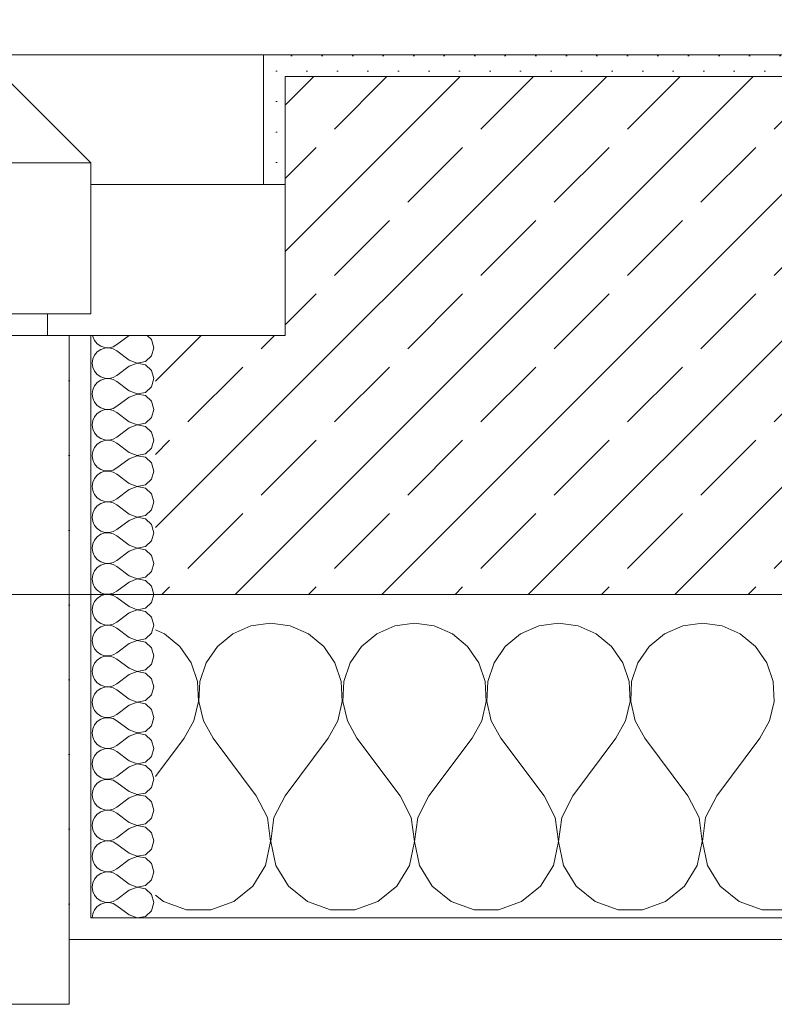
# Model space of a CAD drawing. Header units: metres. Extents: x -3.5 to 65.3, y -10.9 to 16.7.
# Tile 48 of 184: x 32.217 to 32.567, y -0.185 to 0.271. Entities that reach past the tile are written whole.
import ezdxf

# ---------------------------------------------------------------- set-up
doc = ezdxf.new("R2010")
doc.units = ezdxf.units.M
doc.header["$MEASUREMENT"] = 0
doc.linetypes.add('Strichlinie eng', pattern=[0.046, 0.03, -0.016])
for name, color, linetype in [('102 - Bemaßung_ Beschriftung.Detail_ Ausschnitt', 7, 'Continuous'), ('603 - Struktur.Bodenplatte_ Decke Roh', 7, 'Continuous'), ('604 - Struktur.Wand Aussen', 7, 'Continuous')]:
    doc.layers.add(name, color=color, linetype=linetype)
doc.styles.add('ERSTELLTER_STIL_1', font='txt')
doc.dimstyles.new('ERSTELLTER_STIL__1', dxfattribs={"dimtxt": 0.04, "dimasz": 0.02128, "dimexe": 0.18, "dimexo": 0.0625, "dimgap": 0, "dimtad": 1, "dimzin": 0, "dimdsep": 46, "dimtxsty": 'ERSTELLTER_STIL_1', "dimblk": 'ARROWHEAD_2', "dimblk1": 'ARROWHEAD_2', "dimblk2": 'ARROWHEAD_2', "dimcen": 0.09, "dimse1": 1, "dimse2": 1, "dimclrd": 7, "dimclre": 7, "dimclrt": 7, "dimazin": 0, "dimtfac": 1, "dimtdec": 4, "dimtmove": 0, "dimatfit": 3, "dimfxl": 1, "dimtolj": 1, "dimtzin": 0, "dimarcsym": 0})
pattern_1 = [(0, (0, 0), (0, 0.034641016), [0, -0.02]), (0, (0.01, 0.01732), (0, 0.034641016), [0, -0.02])]
pattern_2 = [(45, (0, 0), (-0.0070710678, 0.0070710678), [0, -0.01])]

# ---------------------------------------------------------------- blocks, each defined once
blk = doc.blocks.new('*X22')
at = {"layer": '604 - Struktur.Wand Aussen', "color": 7, "linetype": 'Continuous', "lineweight": 5}
for p, q in [((32.33333, -0.00833), (32.32422, -0.0096)), ((32.34244, -0.0096), (32.33333, -0.00833)), ((32.4, -0.00833), (32.39089, -0.0096)), ((32.40911, -0.0096), (32.4, -0.00833)), ((32.46667, -0.00833), (32.45756, -0.0096)), ((32.47578, -0.0096), (32.46667, -0.00833)), ((32.53333, -0.00833), (32.52422, -0.0096)), ((32.54244, -0.0096), (32.53333, -0.00833)), ((32.28419, -0.01331), (32.28, -0.01146)), ((32.29127, -0.01918), (32.28419, -0.01331)), ((32.31581, -0.01331), (32.30873, -0.01918)), ((32.32422, -0.0096), (32.31581, -0.01331)), ((32.35086, -0.01331), (32.34244, -0.0096)), ((32.35794, -0.01918), (32.35086, -0.01331)), ((32.38248, -0.01331), (32.37539, -0.01918)), ((32.39089, -0.0096), (32.38248, -0.01331)), ((32.41752, -0.01331), (32.40911, -0.0096)), ((32.42461, -0.01918), (32.41752, -0.01331)), ((32.44914, -0.01331), (32.44206, -0.01918)), ((32.45756, -0.0096), (32.44914, -0.01331)), ((32.48419, -0.01331), (32.47578, -0.0096)), ((32.49127, -0.01918), (32.48419, -0.01331)), ((32.51581, -0.01331), (32.50873, -0.01918)), ((32.52422, -0.0096), (32.51581, -0.01331)), ((32.55086, -0.01331), (32.54244, -0.0096)), ((32.55794, -0.01918), (32.55086, -0.01331)), ((32.29648, -0.02676), (32.29127, -0.01918)), ((32.30873, -0.01918), (32.30352, -0.02676)), ((32.36315, -0.02676), (32.35794, -0.01918)), ((32.37539, -0.01918), (32.37019, -0.02676)), ((32.42981, -0.02676), (32.42461, -0.01918)), ((32.44206, -0.01918), (32.43685, -0.02676)), ((32.49648, -0.02676), (32.49127, -0.01918)), ((32.50873, -0.01918), (32.50352, -0.02676)), ((32.56315, -0.02676), (32.55794, -0.01918)), ((32.29942, -0.03547), (32.29648, -0.02676)), ((32.30352, -0.02676), (32.30058, -0.03547)), ((32.36609, -0.03547), (32.36315, -0.02676)), ((32.37019, -0.02676), (32.36725, -0.03547)), ((32.43275, -0.03547), (32.42981, -0.02676)), ((32.43685, -0.02676), (32.43391, -0.03547)), ((32.49942, -0.03547), (32.49648, -0.02676)), ((32.50352, -0.02676), (32.50058, -0.03547)), ((32.56609, -0.03547), (32.56315, -0.02676)), ((32.29987, -0.04466), (32.29942, -0.03547)), ((32.30058, -0.03547), (32.30013, -0.04466)), ((32.36653, -0.04466), (32.36609, -0.03547)), ((32.36725, -0.03547), (32.3668, -0.04466)), ((32.4332, -0.04466), (32.43275, -0.03547)), ((32.43391, -0.03547), (32.43347, -0.04466)), ((32.49987, -0.04466), (32.49942, -0.03547)), ((32.50058, -0.03547), (32.50013, -0.04466)), ((32.56653, -0.04466), (32.56609, -0.03547)), ((32.29778, -0.05362), (32.29987, -0.04466)), ((32.30013, -0.04466), (32.30222, -0.05362)), ((32.36445, -0.05362), (32.36653, -0.04466)), ((32.3668, -0.04466), (32.36888, -0.05362)), ((32.43112, -0.05362), (32.4332, -0.04466)), ((32.43347, -0.04466), (32.43555, -0.05362)), ((32.49778, -0.05362), (32.49987, -0.04466)), ((32.50013, -0.04466), (32.50222, -0.05362)), ((32.56445, -0.05362), (32.56653, -0.04466)), ((32.29333, -0.06167), (32.29778, -0.05362)), ((32.30222, -0.05362), (32.30667, -0.06167)), ((32.36, -0.06167), (32.36445, -0.05362)), ((32.36888, -0.05362), (32.37333, -0.06167)), ((32.42667, -0.06167), (32.43112, -0.05362)), ((32.43555, -0.05362), (32.44, -0.06167)), ((32.49333, -0.06167), (32.49778, -0.05362)), ((32.50222, -0.05362), (32.50667, -0.06167)), ((32.56, -0.06167), (32.56445, -0.05362)), ((32.28, -0.07944), (32.29333, -0.06167)), ((32.32667, -0.08833), (32.30667, -0.06167)), ((32.34, -0.08833), (32.36, -0.06167)), ((32.39333, -0.08833), (32.37333, -0.06167)), ((32.40667, -0.08833), (32.42667, -0.06167)), ((32.46, -0.08833), (32.44, -0.06167)), ((32.47333, -0.08833), (32.49333, -0.06167)), ((32.52667, -0.08833), (32.50667, -0.06167)), ((32.54, -0.08833), (32.56, -0.06167)), ((32.33182, -0.09839), (32.32667, -0.08833)), ((32.34, -0.08833), (32.33485, -0.09839)), ((32.39848, -0.09839), (32.39333, -0.08833)), ((32.40667, -0.08833), (32.40152, -0.09839)), ((32.46515, -0.09839), (32.46, -0.08833)), ((32.47333, -0.08833), (32.46818, -0.09839)), ((32.53182, -0.09839), (32.52667, -0.08833)), ((32.54, -0.08833), (32.53485, -0.09839)), ((32.33331, -0.10959), (32.33182, -0.09839)), ((32.33485, -0.09839), (32.33336, -0.10959)), ((32.39998, -0.10959), (32.39848, -0.09839)), ((32.40152, -0.09839), (32.40002, -0.10959)), ((32.46664, -0.10959), (32.46515, -0.09839)), ((32.46818, -0.09839), (32.46669, -0.10959)), ((32.53331, -0.10959), (32.53182, -0.09839)), ((32.53485, -0.09839), (32.53336, -0.10959)), ((32.33097, -0.12065), (32.33331, -0.10959)), ((32.33336, -0.10959), (32.33569, -0.12065)), ((32.39764, -0.12065), (32.39998, -0.10959)), ((32.40002, -0.10959), (32.40236, -0.12065)), ((32.46431, -0.12065), (32.46664, -0.10959)), ((32.46669, -0.10959), (32.46903, -0.12065)), ((32.53097, -0.12065), (32.53331, -0.10959)), ((32.53336, -0.10959), (32.53569, -0.12065)), ((32.32508, -0.13029), (32.33097, -0.12065)), ((32.33569, -0.12065), (32.34159, -0.13029)), ((32.39175, -0.13029), (32.39764, -0.12065)), ((32.40236, -0.12065), (32.40825, -0.13029)), ((32.45841, -0.13029), (32.46431, -0.12065)), ((32.46903, -0.12065), (32.47492, -0.13029)), ((32.52508, -0.13029), (32.53097, -0.12065)), ((32.53569, -0.12065), (32.54159, -0.13029)), ((32.3163, -0.13741), (32.32508, -0.13029)), ((32.34159, -0.13029), (32.35037, -0.13741)), ((32.38297, -0.13741), (32.39175, -0.13029)), ((32.40825, -0.13029), (32.41703, -0.13741)), ((32.44963, -0.13741), (32.45841, -0.13029)), ((32.47492, -0.13029), (32.4837, -0.13741)), ((32.5163, -0.13741), (32.52508, -0.13029)), ((32.54159, -0.13029), (32.55037, -0.13741)), ((32.28, -0.13441), (32.2837, -0.13741)), ((32.2837, -0.13741), (32.29435, -0.14118)), ((32.29435, -0.14118), (32.30565, -0.14118)), ((32.30565, -0.14118), (32.3163, -0.13741)), ((32.35037, -0.13741), (32.36102, -0.14118)), ((32.36102, -0.14118), (32.37232, -0.14118)), ((32.37232, -0.14118), (32.38297, -0.13741)), ((32.41703, -0.13741), (32.42768, -0.14118)), ((32.42768, -0.14118), (32.43898, -0.14118)), ((32.43898, -0.14118), (32.44963, -0.13741)), ((32.4837, -0.13741), (32.49435, -0.14118)), ((32.49435, -0.14118), (32.50565, -0.14118)), ((32.50565, -0.14118), (32.5163, -0.13741)), ((32.55037, -0.13741), (32.56102, -0.14118)), ((32.56102, -0.14118), (32.57232, -0.14118))]:
    blk.add_line(p, q, dxfattribs=at)
blk = doc.blocks.new('*X34')
at = {"layer": '604 - Struktur.Wand Aussen', "color": 7, "linetype": 'Continuous', "lineweight": 5}
for p, q in [((32.25091, 0.125), (32.25099, 0.12448)), ((32.25099, 0.12448), (32.25178, 0.12267)), ((32.26786, 0.125), (32.26214, 0.12071)), ((32.27822, 0.12304), (32.27608, 0.125)), ((32.25178, 0.12267), (32.25304, 0.12116)), ((32.25304, 0.12116), (32.25466, 0.12004)), ((32.25466, 0.12004), (32.25653, 0.11941)), ((32.25653, 0.11916), (32.25466, 0.11853)), ((32.25653, 0.11941), (32.2585, 0.11931)), ((32.2585, 0.11926), (32.25653, 0.11916)), ((32.2585, 0.11931), (32.26042, 0.11976)), ((32.26042, 0.11881), (32.2585, 0.11926)), ((32.26042, 0.11976), (32.26214, 0.12071)), ((32.26214, 0.11786), (32.26042, 0.11881)), ((32.27929, 0.11929), (32.27822, 0.12304)), ((32.27822, 0.11553), (32.27929, 0.11929)), ((32.25099, 0.11409), (32.25071, 0.11214)), ((32.25178, 0.1159), (32.25099, 0.11409)), ((32.25304, 0.11742), (32.25178, 0.1159)), ((32.25466, 0.11853), (32.25304, 0.11742)), ((32.26786, 0.11357), (32.26214, 0.11786)), ((32.27534, 0.1129), (32.27822, 0.11553)), ((32.25071, 0.11214), (32.25099, 0.11019)), ((32.25099, 0.11019), (32.25178, 0.10839)), ((32.26786, 0.11071), (32.26214, 0.10643)), ((32.26786, 0.11357), (32.2715, 0.11217)), ((32.2715, 0.11211), (32.26786, 0.11071)), ((32.2715, 0.11217), (32.27534, 0.1129)), ((32.27534, 0.11139), (32.2715, 0.11211)), ((32.27822, 0.10876), (32.27534, 0.11139)), ((32.25178, 0.10839), (32.25304, 0.10687)), ((32.25304, 0.10687), (32.25466, 0.10575)), ((32.25466, 0.10575), (32.25653, 0.10512)), ((32.25653, 0.10512), (32.2585, 0.10503)), ((32.2585, 0.10497), (32.25653, 0.10488)), ((32.2585, 0.10503), (32.26042, 0.10547)), ((32.26042, 0.10453), (32.2585, 0.10497)), ((32.26042, 0.10547), (32.26214, 0.10643)), ((32.27929, 0.105), (32.27822, 0.10876)), ((32.27822, 0.10124), (32.27929, 0.105)), ((32.25178, 0.10161), (32.25099, 0.09981)), ((32.25304, 0.10313), (32.25178, 0.10161)), ((32.25466, 0.10425), (32.25304, 0.10313)), ((32.25653, 0.10488), (32.25466, 0.10425)), ((32.26214, 0.10357), (32.26042, 0.10453)), ((32.26786, 0.09929), (32.26214, 0.10357)), ((32.27534, 0.09861), (32.27822, 0.10124)), ((32.25099, 0.09981), (32.25071, 0.09786)), ((32.25071, 0.09786), (32.25099, 0.09591)), ((32.25099, 0.09591), (32.25178, 0.0941)), ((32.26786, 0.09643), (32.26214, 0.09214)), ((32.26786, 0.09929), (32.2715, 0.09789)), ((32.2715, 0.09783), (32.26786, 0.09643)), ((32.2715, 0.09789), (32.27534, 0.09861)), ((32.27534, 0.0971), (32.2715, 0.09783)), ((32.27822, 0.09447), (32.27534, 0.0971)), ((32.25178, 0.0941), (32.25304, 0.09258)), ((32.25304, 0.09258), (32.25466, 0.09147)), ((32.25466, 0.09147), (32.25653, 0.09084)), ((32.26042, 0.09119), (32.26214, 0.09214)), ((32.27929, 0.09071), (32.27822, 0.09447)), ((32.25178, 0.08733), (32.25099, 0.08552)), ((32.25304, 0.08884), (32.25178, 0.08733)), ((32.25466, 0.08996), (32.25304, 0.08884)), ((32.25653, 0.09059), (32.25466, 0.08996)), ((32.25653, 0.09084), (32.2585, 0.09074)), ((32.2585, 0.09069), (32.25653, 0.09059)), ((32.2585, 0.09074), (32.26042, 0.09119)), ((32.26042, 0.09024), (32.2585, 0.09069)), ((32.26214, 0.08929), (32.26042, 0.09024)), ((32.26786, 0.085), (32.26214, 0.08929)), ((32.27534, 0.08433), (32.27822, 0.08696)), ((32.27822, 0.08696), (32.27929, 0.09071)), ((32.25099, 0.08552), (32.25071, 0.08357)), ((32.25071, 0.08357), (32.25099, 0.08162)), ((32.26786, 0.08214), (32.26214, 0.07786)), ((32.26786, 0.085), (32.2715, 0.0836)), ((32.2715, 0.08354), (32.26786, 0.08214)), ((32.2715, 0.0836), (32.27534, 0.08433)), ((32.27534, 0.08282), (32.2715, 0.08354)), ((32.27822, 0.08018), (32.27534, 0.08282)), ((32.25099, 0.08162), (32.25178, 0.07982)), ((32.25178, 0.07982), (32.25304, 0.0783)), ((32.25304, 0.0783), (32.25466, 0.07718)), ((32.26042, 0.0769), (32.26214, 0.07786)), ((32.27929, 0.07643), (32.27822, 0.08018)), ((32.25178, 0.07304), (32.25099, 0.07124)), ((32.25304, 0.07456), (32.25178, 0.07304)), ((32.25466, 0.07567), (32.25304, 0.07456)), ((32.25466, 0.07718), (32.25653, 0.07655)), ((32.25653, 0.0763), (32.25466, 0.07567)), ((32.25653, 0.07655), (32.2585, 0.07646)), ((32.2585, 0.0764), (32.25653, 0.0763)), ((32.2585, 0.07646), (32.26042, 0.0769)), ((32.26042, 0.07595), (32.2585, 0.0764)), ((32.26214, 0.075), (32.26042, 0.07595)), ((32.26786, 0.07071), (32.26214, 0.075)), ((32.27822, 0.07267), (32.27929, 0.07643)), ((32.25099, 0.07124), (32.25071, 0.06929)), ((32.25071, 0.06929), (32.25099, 0.06733)), ((32.26786, 0.07071), (32.2715, 0.06931)), ((32.2715, 0.06926), (32.26786, 0.06786)), ((32.2715, 0.06931), (32.27534, 0.07004)), ((32.27534, 0.06853), (32.2715, 0.06926)), ((32.27534, 0.07004), (32.27822, 0.07267)), ((32.27822, 0.0659), (32.27534, 0.06853)), ((32.25099, 0.06733), (32.25178, 0.06553)), ((32.25178, 0.06553), (32.25304, 0.06401)), ((32.25304, 0.06401), (32.25466, 0.0629)), ((32.26786, 0.06786), (32.26214, 0.06357)), ((32.27929, 0.06214), (32.27822, 0.0659)), ((32.25304, 0.06027), (32.25178, 0.05876)), ((32.25466, 0.06139), (32.25304, 0.06027)), ((32.25466, 0.0629), (32.25653, 0.06227)), ((32.25653, 0.06202), (32.25466, 0.06139)), ((32.25653, 0.06227), (32.2585, 0.06217)), ((32.2585, 0.06211), (32.25653, 0.06202)), ((32.2585, 0.06217), (32.26042, 0.06262)), ((32.26042, 0.06167), (32.2585, 0.06211)), ((32.26042, 0.06262), (32.26214, 0.06357)), ((32.26214, 0.06071), (32.26042, 0.06167)), ((32.26786, 0.05643), (32.26214, 0.06071)), ((32.27822, 0.05839), (32.27929, 0.06214)), ((32.25099, 0.05695), (32.25071, 0.055)), ((32.25071, 0.055), (32.25099, 0.05305)), ((32.25178, 0.05876), (32.25099, 0.05695)), ((32.26786, 0.05643), (32.2715, 0.05503)), ((32.2715, 0.05497), (32.26786, 0.05357)), ((32.2715, 0.05503), (32.27534, 0.05575)), ((32.27534, 0.05425), (32.2715, 0.05497)), ((32.27534, 0.05575), (32.27822, 0.05839)), ((32.25099, 0.05305), (32.25178, 0.05124)), ((32.25178, 0.05124), (32.25304, 0.04973)), ((32.26786, 0.05357), (32.26214, 0.04929)), ((32.27822, 0.05161), (32.27534, 0.05425)), ((32.27929, 0.04786), (32.27822, 0.05161)), ((32.25304, 0.04599), (32.25178, 0.04447)), ((32.25304, 0.04973), (32.25466, 0.04861)), ((32.25466, 0.0471), (32.25304, 0.04599)), ((32.25466, 0.04861), (32.25653, 0.04798)), ((32.25653, 0.04773), (32.25466, 0.0471)), ((32.25653, 0.04798), (32.2585, 0.04789)), ((32.2585, 0.04783), (32.25653, 0.04773)), ((32.2585, 0.04789), (32.26042, 0.04833)), ((32.26042, 0.04738), (32.2585, 0.04783)), ((32.26042, 0.04833), (32.26214, 0.04929)), ((32.26214, 0.04643), (32.26042, 0.04738)), ((32.26786, 0.04214), (32.26214, 0.04643)), ((32.27822, 0.0441), (32.27929, 0.04786)), ((32.25099, 0.04267), (32.25071, 0.04071)), ((32.25178, 0.04447), (32.25099, 0.04267)), ((32.26786, 0.04214), (32.2715, 0.04074)), ((32.2715, 0.04074), (32.27534, 0.04147)), ((32.27534, 0.04147), (32.27822, 0.0441)), ((32.25071, 0.04071), (32.25099, 0.03876)), ((32.25099, 0.03876), (32.25178, 0.03696)), ((32.25178, 0.03696), (32.25304, 0.03544)), ((32.26786, 0.03929), (32.26214, 0.035)), ((32.2715, 0.04069), (32.26786, 0.03929)), ((32.27534, 0.03996), (32.2715, 0.04069)), ((32.27822, 0.03733), (32.27534, 0.03996)), ((32.27929, 0.03357), (32.27822, 0.03733)), ((32.25304, 0.03544), (32.25466, 0.03433)), ((32.25466, 0.03282), (32.25304, 0.0317)), ((32.25466, 0.03433), (32.25653, 0.0337)), ((32.25653, 0.03345), (32.25466, 0.03282)), ((32.25653, 0.0337), (32.2585, 0.0336)), ((32.2585, 0.03354), (32.25653, 0.03345)), ((32.2585, 0.0336), (32.26042, 0.03405)), ((32.26042, 0.0331), (32.2585, 0.03354)), ((32.26042, 0.03405), (32.26214, 0.035)), ((32.26214, 0.03214), (32.26042, 0.0331)), ((32.26786, 0.02786), (32.26214, 0.03214)), ((32.27822, 0.02982), (32.27929, 0.03357)), ((32.25099, 0.02838), (32.25071, 0.02643)), ((32.25178, 0.03018), (32.25099, 0.02838)), ((32.25304, 0.0317), (32.25178, 0.03018)), ((32.26786, 0.02786), (32.2715, 0.02646)), ((32.27534, 0.02718), (32.27822, 0.02982)), ((32.25071, 0.02643), (32.25099, 0.02448)), ((32.25099, 0.02448), (32.25178, 0.02267)), ((32.26786, 0.025), (32.26214, 0.02071)), ((32.2715, 0.0264), (32.26786, 0.025)), ((32.2715, 0.02646), (32.27534, 0.02718)), ((32.27534, 0.02567), (32.2715, 0.0264)), ((32.27822, 0.02304), (32.27534, 0.02567)), ((32.27929, 0.01929), (32.27822, 0.02304)), ((32.25178, 0.02267), (32.25304, 0.02116)), ((32.25304, 0.02116), (32.25466, 0.02004)), ((32.25466, 0.01853), (32.25304, 0.01742)), ((32.25466, 0.02004), (32.25653, 0.01941)), ((32.25653, 0.01916), (32.25466, 0.01853)), ((32.25653, 0.01941), (32.2585, 0.01931)), ((32.2585, 0.01926), (32.25653, 0.01916)), ((32.2585, 0.01931), (32.26042, 0.01976)), ((32.26042, 0.01881), (32.2585, 0.01926)), ((32.26042, 0.01976), (32.26214, 0.02071)), ((32.26214, 0.01786), (32.26042, 0.01881)), ((32.27822, 0.01553), (32.27929, 0.01929)), ((32.25099, 0.01409), (32.25071, 0.01214)), ((32.25178, 0.0159), (32.25099, 0.01409)), ((32.25304, 0.01742), (32.25178, 0.0159)), ((32.26786, 0.01357), (32.26214, 0.01786)), ((32.27534, 0.0129), (32.27822, 0.01553)), ((32.25071, 0.01214), (32.25099, 0.01019)), ((32.25099, 0.01019), (32.25178, 0.00839)), ((32.26786, 0.01071), (32.26214, 0.00643)), ((32.26786, 0.01357), (32.2715, 0.01217)), ((32.2715, 0.01211), (32.26786, 0.01071)), ((32.2715, 0.01217), (32.27534, 0.0129)), ((32.27534, 0.01139), (32.2715, 0.01211)), ((32.27822, 0.00876), (32.27534, 0.01139)), ((32.25178, 0.00839), (32.25304, 0.00687)), ((32.25304, 0.00687), (32.25466, 0.00575)), ((32.25466, 0.00575), (32.25653, 0.00512)), ((32.25653, 0.00488), (32.25466, 0.00425)), ((32.25653, 0.00512), (32.2585, 0.00503)), ((32.2585, 0.00497), (32.25653, 0.00488)), ((32.2585, 0.00503), (32.26042, 0.00547)), ((32.26042, 0.00453), (32.2585, 0.00497)), ((32.26042, 0.00547), (32.26214, 0.00643)), ((32.27929, 0.005), (32.27822, 0.00876)), ((32.27822, 0.00124), (32.27929, 0.005)), ((32.25178, 0.00161), (32.25099, -0.00019)), ((32.25304, 0.00313), (32.25178, 0.00161)), ((32.25466, 0.00425), (32.25304, 0.00313)), ((32.26214, 0.00357), (32.26042, 0.00453)), ((32.26786, -0.00071), (32.26214, 0.00357)), ((32.27534, -0.00139), (32.27822, 0.00124)), ((32.25099, -0.00019), (32.25071, -0.00214)), ((32.25071, -0.00214), (32.25099, -0.00409)), ((32.25099, -0.00409), (32.25178, -0.0059)), ((32.26786, -0.00357), (32.26214, -0.00786)), ((32.26786, -0.00071), (32.2715, -0.00211)), ((32.2715, -0.00217), (32.26786, -0.00357)), ((32.2715, -0.00211), (32.27534, -0.00139)), ((32.27534, -0.0029), (32.2715, -0.00217)), ((32.27822, -0.00553), (32.27534, -0.0029)), ((32.25178, -0.0059), (32.25304, -0.00742)), ((32.25304, -0.00742), (32.25466, -0.00853)), ((32.25466, -0.00853), (32.25653, -0.00916)), ((32.2585, -0.00926), (32.26042, -0.00881)), ((32.26042, -0.00881), (32.26214, -0.00786)), ((32.27929, -0.00929), (32.27822, -0.00553)), ((32.25178, -0.01267), (32.25099, -0.01448)), ((32.25304, -0.01116), (32.25178, -0.01267)), ((32.25466, -0.01004), (32.25304, -0.01116)), ((32.25653, -0.00941), (32.25466, -0.01004)), ((32.25653, -0.00916), (32.2585, -0.00926)), ((32.2585, -0.00931), (32.25653, -0.00941)), ((32.26042, -0.00976), (32.2585, -0.00931)), ((32.26214, -0.01071), (32.26042, -0.00976)), ((32.26786, -0.015), (32.26214, -0.01071)), ((32.27534, -0.01567), (32.27822, -0.01304)), ((32.27822, -0.01304), (32.27929, -0.00929)), ((32.25099, -0.01448), (32.25071, -0.01643)), ((32.25071, -0.01643), (32.25099, -0.01838)), ((32.26786, -0.01786), (32.26214, -0.02214)), ((32.26786, -0.015), (32.2715, -0.0164)), ((32.2715, -0.01646), (32.26786, -0.01786)), ((32.2715, -0.0164), (32.27534, -0.01567)), ((32.27534, -0.01718), (32.2715, -0.01646)), ((32.27822, -0.01982), (32.27534, -0.01718)), ((32.25099, -0.01838), (32.25178, -0.02018)), ((32.25178, -0.02018), (32.25304, -0.0217)), ((32.25304, -0.0217), (32.25466, -0.02282)), ((32.26042, -0.0231), (32.26214, -0.02214)), ((32.27929, -0.02357), (32.27822, -0.01982)), ((32.25178, -0.02696), (32.25099, -0.02876)), ((32.25304, -0.02544), (32.25178, -0.02696)), ((32.25466, -0.02433), (32.25304, -0.02544)), ((32.25466, -0.02282), (32.25653, -0.02345)), ((32.25653, -0.0237), (32.25466, -0.02433)), ((32.25653, -0.02345), (32.2585, -0.02354)), ((32.2585, -0.0236), (32.25653, -0.0237)), ((32.2585, -0.02354), (32.26042, -0.0231)), ((32.26042, -0.02405), (32.2585, -0.0236)), ((32.26214, -0.025), (32.26042, -0.02405)), ((32.26786, -0.02929), (32.26214, -0.025)), ((32.27534, -0.02996), (32.27822, -0.02733)), ((32.27822, -0.02733), (32.27929, -0.02357)), ((32.25099, -0.02876), (32.25071, -0.03071)), ((32.25071, -0.03071), (32.25099, -0.03267)), ((32.26786, -0.02929), (32.2715, -0.03069)), ((32.2715, -0.03074), (32.26786, -0.03214)), ((32.2715, -0.03069), (32.27534, -0.02996)), ((32.27534, -0.03147), (32.2715, -0.03074)), ((32.27822, -0.0341), (32.27534, -0.03147)), ((32.25099, -0.03267), (32.25178, -0.03447)), ((32.25178, -0.03447), (32.25304, -0.03599)), ((32.25304, -0.03599), (32.25466, -0.0371)), ((32.26042, -0.03738), (32.26214, -0.03643)), ((32.26786, -0.03214), (32.26214, -0.03643)), ((32.27929, -0.03786), (32.27822, -0.0341)), ((32.25304, -0.03973), (32.25178, -0.04124)), ((32.25466, -0.03861), (32.25304, -0.03973)), ((32.25466, -0.0371), (32.25653, -0.03773)), ((32.25653, -0.03798), (32.25466, -0.03861)), ((32.25653, -0.03773), (32.2585, -0.03783)), ((32.2585, -0.03789), (32.25653, -0.03798)), ((32.2585, -0.03783), (32.26042, -0.03738)), ((32.26042, -0.03833), (32.2585, -0.03789)), ((32.26214, -0.03929), (32.26042, -0.03833)), ((32.26786, -0.04357), (32.26214, -0.03929)), ((32.27822, -0.04161), (32.27929, -0.03786)), ((32.25099, -0.04305), (32.25071, -0.045)), ((32.25071, -0.045), (32.25099, -0.04695)), ((32.25178, -0.04124), (32.25099, -0.04305)), ((32.26786, -0.04357), (32.2715, -0.04497)), ((32.2715, -0.04503), (32.26786, -0.04643)), ((32.2715, -0.04497), (32.27534, -0.04425)), ((32.27534, -0.04575), (32.2715, -0.04503)), ((32.27534, -0.04425), (32.27822, -0.04161)), ((32.25099, -0.04695), (32.25178, -0.04876)), ((32.25178, -0.04876), (32.25304, -0.05027)), ((32.26786, -0.04643), (32.26214, -0.05071)), ((32.27822, -0.04839), (32.27534, -0.04575)), ((32.27929, -0.05214), (32.27822, -0.04839)), ((32.25304, -0.05401), (32.25178, -0.05553)), ((32.25304, -0.05027), (32.25466, -0.05139)), ((32.25466, -0.0529), (32.25304, -0.05401)), ((32.25466, -0.05139), (32.25653, -0.05202)), ((32.25653, -0.05227), (32.25466, -0.0529)), ((32.25653, -0.05202), (32.2585, -0.05211)), ((32.2585, -0.05217), (32.25653, -0.05227)), ((32.2585, -0.05211), (32.26042, -0.05167)), ((32.26042, -0.05262), (32.2585, -0.05217)), ((32.26042, -0.05167), (32.26214, -0.05071)), ((32.26214, -0.05357), (32.26042, -0.05262)), ((32.26786, -0.05786), (32.26214, -0.05357)), ((32.27822, -0.0559), (32.27929, -0.05214)), ((32.25099, -0.05733), (32.25071, -0.05929)), ((32.25071, -0.05929), (32.25099, -0.06124)), ((32.25178, -0.05553), (32.25099, -0.05733)), ((32.26786, -0.05786), (32.2715, -0.05926)), ((32.2715, -0.05931), (32.26786, -0.06071)), ((32.2715, -0.05926), (32.27534, -0.05853)), ((32.27534, -0.06004), (32.2715, -0.05931)), ((32.27534, -0.05853), (32.27822, -0.0559)), ((32.25099, -0.06124), (32.25178, -0.06304)), ((32.25178, -0.06304), (32.25304, -0.06456)), ((32.26786, -0.06071), (32.26214, -0.065)), ((32.27822, -0.06267), (32.27534, -0.06004)), ((32.27929, -0.06643), (32.27822, -0.06267)), ((32.25304, -0.0683), (32.25178, -0.06982)), ((32.25304, -0.06456), (32.25466, -0.06567)), ((32.25466, -0.06718), (32.25304, -0.0683)), ((32.25466, -0.06567), (32.25653, -0.0663)), ((32.25653, -0.06655), (32.25466, -0.06718)), ((32.25653, -0.0663), (32.2585, -0.0664)), ((32.2585, -0.06646), (32.25653, -0.06655)), ((32.2585, -0.0664), (32.26042, -0.06595)), ((32.26042, -0.0669), (32.2585, -0.06646)), ((32.26042, -0.06595), (32.26214, -0.065)), ((32.26214, -0.06786), (32.26042, -0.0669)), ((32.26786, -0.07214), (32.26214, -0.06786)), ((32.27822, -0.07018), (32.27929, -0.06643)), ((32.25099, -0.07162), (32.25071, -0.07357)), ((32.25178, -0.06982), (32.25099, -0.07162)), ((32.26786, -0.07214), (32.2715, -0.07354)), ((32.2715, -0.07354), (32.27534, -0.07282)), ((32.27534, -0.07282), (32.27822, -0.07018)), ((32.25071, -0.07357), (32.25099, -0.07552)), ((32.25099, -0.07552), (32.25178, -0.07733)), ((32.25178, -0.07733), (32.25304, -0.07884)), ((32.26786, -0.075), (32.26214, -0.07929)), ((32.2715, -0.0736), (32.26786, -0.075)), ((32.27534, -0.07433), (32.2715, -0.0736)), ((32.27822, -0.07696), (32.27534, -0.07433)), ((32.27929, -0.08071), (32.27822, -0.07696)), ((32.25304, -0.07884), (32.25466, -0.07996)), ((32.25466, -0.08147), (32.25304, -0.08258)), ((32.25466, -0.07996), (32.25653, -0.08059)), ((32.25653, -0.08084), (32.25466, -0.08147)), ((32.25653, -0.08059), (32.2585, -0.08069)), ((32.2585, -0.08074), (32.25653, -0.08084)), ((32.2585, -0.08069), (32.26042, -0.08024)), ((32.26042, -0.08119), (32.2585, -0.08074)), ((32.26042, -0.08024), (32.26214, -0.07929)), ((32.26214, -0.08214), (32.26042, -0.08119)), ((32.27822, -0.08447), (32.27929, -0.08071)), ((32.25099, -0.08591), (32.25071, -0.08786)), ((32.25178, -0.0841), (32.25099, -0.08591)), ((32.25304, -0.08258), (32.25178, -0.0841)), ((32.26786, -0.08643), (32.26214, -0.08214)), ((32.26786, -0.08643), (32.2715, -0.08783)), ((32.27534, -0.0871), (32.27822, -0.08447)), ((32.25071, -0.08786), (32.25099, -0.08981)), ((32.25099, -0.08981), (32.25178, -0.09161)), ((32.26786, -0.08929), (32.26214, -0.09357)), ((32.2715, -0.08789), (32.26786, -0.08929)), ((32.2715, -0.08783), (32.27534, -0.0871)), ((32.27534, -0.08861), (32.2715, -0.08789)), ((32.27822, -0.09124), (32.27534, -0.08861)), ((32.27929, -0.095), (32.27822, -0.09124)), ((32.25178, -0.09161), (32.25304, -0.09313)), ((32.25304, -0.09313), (32.25466, -0.09425)), ((32.25466, -0.09575), (32.25304, -0.09687)), ((32.25466, -0.09425), (32.25653, -0.09488)), ((32.25653, -0.09512), (32.25466, -0.09575)), ((32.25653, -0.09488), (32.2585, -0.09497)), ((32.2585, -0.09503), (32.25653, -0.09512)), ((32.2585, -0.09497), (32.26042, -0.09453)), ((32.26042, -0.09547), (32.2585, -0.09503)), ((32.26042, -0.09453), (32.26214, -0.09357)), ((32.26214, -0.09643), (32.26042, -0.09547)), ((32.27822, -0.09876), (32.27929, -0.095)), ((32.25099, -0.10019), (32.25071, -0.10214)), ((32.25178, -0.09839), (32.25099, -0.10019)), ((32.25304, -0.09687), (32.25178, -0.09839)), ((32.26786, -0.10071), (32.26214, -0.09643)), ((32.27534, -0.10139), (32.27822, -0.09876)), ((32.25071, -0.10214), (32.25099, -0.10409)), ((32.25099, -0.10409), (32.25178, -0.1059)), ((32.26786, -0.10357), (32.26214, -0.10786)), ((32.26786, -0.10071), (32.2715, -0.10211)), ((32.2715, -0.10217), (32.26786, -0.10357)), ((32.2715, -0.10211), (32.27534, -0.10139)), ((32.27534, -0.1029), (32.2715, -0.10217)), ((32.27822, -0.10553), (32.27534, -0.1029)), ((32.25178, -0.1059), (32.25304, -0.10742)), ((32.25304, -0.10742), (32.25466, -0.10853)), ((32.25466, -0.10853), (32.25653, -0.10916)), ((32.25653, -0.10941), (32.25466, -0.11004)), ((32.25653, -0.10916), (32.2585, -0.10926)), ((32.2585, -0.10931), (32.25653, -0.10941)), ((32.2585, -0.10926), (32.26042, -0.10881)), ((32.26042, -0.10976), (32.2585, -0.10931)), ((32.26042, -0.10881), (32.26214, -0.10786)), ((32.27929, -0.10929), (32.27822, -0.10553)), ((32.27822, -0.11304), (32.27929, -0.10929)), ((32.25178, -0.11267), (32.25099, -0.11448)), ((32.25304, -0.11116), (32.25178, -0.11267)), ((32.25466, -0.11004), (32.25304, -0.11116)), ((32.26214, -0.11071), (32.26042, -0.10976)), ((32.26786, -0.115), (32.26214, -0.11071)), ((32.27534, -0.11567), (32.27822, -0.11304)), ((32.25099, -0.11448), (32.25071, -0.11643)), ((32.25071, -0.11643), (32.25099, -0.11838)), ((32.25099, -0.11838), (32.25178, -0.12018)), ((32.26786, -0.11786), (32.26214, -0.12214)), ((32.26786, -0.115), (32.2715, -0.1164)), ((32.2715, -0.11646), (32.26786, -0.11786)), ((32.2715, -0.1164), (32.27534, -0.11567)), ((32.27534, -0.11718), (32.2715, -0.11646)), ((32.27822, -0.11982), (32.27534, -0.11718)), ((32.25178, -0.12018), (32.25304, -0.1217)), ((32.25304, -0.1217), (32.25466, -0.12282)), ((32.25466, -0.12282), (32.25653, -0.12345)), ((32.2585, -0.12354), (32.26042, -0.1231)), ((32.26042, -0.1231), (32.26214, -0.12214)), ((32.27929, -0.12357), (32.27822, -0.11982)), ((32.25178, -0.12696), (32.25099, -0.12876)), ((32.25304, -0.12544), (32.25178, -0.12696)), ((32.25466, -0.12433), (32.25304, -0.12544)), ((32.25653, -0.1237), (32.25466, -0.12433)), ((32.25653, -0.12345), (32.2585, -0.12354)), ((32.2585, -0.1236), (32.25653, -0.1237)), ((32.26042, -0.12405), (32.2585, -0.1236)), ((32.26214, -0.125), (32.26042, -0.12405)), ((32.26786, -0.12929), (32.26214, -0.125)), ((32.27534, -0.12996), (32.27822, -0.12733)), ((32.27822, -0.12733), (32.27929, -0.12357)), ((32.25099, -0.12876), (32.25071, -0.13071)), ((32.25071, -0.13071), (32.25099, -0.13267)), ((32.26786, -0.13214), (32.26214, -0.13643)), ((32.26786, -0.12929), (32.2715, -0.13069)), ((32.2715, -0.13074), (32.26786, -0.13214)), ((32.2715, -0.13069), (32.27534, -0.12996)), ((32.27534, -0.13147), (32.2715, -0.13074)), ((32.27822, -0.1341), (32.27534, -0.13147)), ((32.25099, -0.13267), (32.25178, -0.13447)), ((32.25178, -0.13447), (32.25304, -0.13599)), ((32.25304, -0.13599), (32.25466, -0.1371)), ((32.26042, -0.13738), (32.26214, -0.13643)), ((32.27929, -0.13786), (32.27822, -0.1341)), ((32.25178, -0.14124), (32.25099, -0.14305)), ((32.25304, -0.13973), (32.25178, -0.14124)), ((32.25466, -0.13861), (32.25304, -0.13973)), ((32.25466, -0.1371), (32.25653, -0.13773)), ((32.25653, -0.13798), (32.25466, -0.13861)), ((32.25653, -0.13773), (32.2585, -0.13783)), ((32.2585, -0.13789), (32.25653, -0.13798)), ((32.2585, -0.13783), (32.26042, -0.13738)), ((32.26042, -0.13833), (32.2585, -0.13789)), ((32.26214, -0.13929), (32.26042, -0.13833)), ((32.26786, -0.14357), (32.26214, -0.13929)), ((32.27822, -0.14161), (32.27929, -0.13786)), ((32.25099, -0.14305), (32.25071, -0.145)), ((32.26786, -0.14357), (32.2715, -0.14497)), ((32.2715, -0.14497), (32.27534, -0.14425)), ((32.27534, -0.14425), (32.27822, -0.14161))]:
    blk.add_line(p, q, dxfattribs=at)
blk = doc.blocks.new('*D145')
at = {"layer": '102 - Bemaßung_ Beschriftung.Detail_ Ausschnitt', "color": 7, "linetype": 'Continuous', "lineweight": 5}
for p, q in [((40.70098, 0.26308), (40.72898, 0.24692)), ((40.73598, 0.255), (40.69398, 0.255)), ((40.70098, 0.25308), (40.72898, 0.23692)), ((40.71498, 0.245), (40.71498, 0.255)), ((40.73598, 0.245), (40.69398, 0.245)), ((40.71498, 0.23131), (40.71498, 0.245))]:
    blk.add_line(p, q, dxfattribs=at)
at = {"layer": '102 - Bemaßung_ Beschriftung.Detail_ Ausschnitt', "color": 7, "lineweight": 5, "insert": (40.70698, 0.20655), "char_height": 0.04, "attachment_point": 7, "rotation": 90, "style": 'ERSTELLTER_STIL_1'}
blk.add_mtext('\\A1;{\\pql;\\fArial|b0|i0|c0|p38;1}', dxfattribs=at)
blk = doc.blocks.new('ARROWHEAD_2')
at = {"color": 0, "linetype": 'Continuous', "lineweight": 0}
for p, q in [((-0.378, -0.655), (0.378, 0.655)), ((0, 0), (-1, 0))]:
    blk.add_line(p, q, dxfattribs=at)
blk = doc.blocks.new('*D197')
at = {"layer": '102 - Bemaßung_ Beschriftung.Detail_ Ausschnitt', "color": 7, "linetype": 'Continuous', "lineweight": 5}
for p, q in [((44.60099, 0.26308), (44.62899, 0.24692)), ((44.63599, 0.255), (44.59399, 0.255)), ((44.60099, 0.25308), (44.62899, 0.23692)), ((44.61499, 0.245), (44.61499, 0.255)), ((44.63599, 0.245), (44.59399, 0.245)), ((44.61499, 0.23131), (44.61499, 0.245))]:
    blk.add_line(p, q, dxfattribs=at)
at = {"layer": '102 - Bemaßung_ Beschriftung.Detail_ Ausschnitt', "color": 7, "lineweight": 5, "insert": (44.60699, 0.20655), "char_height": 0.04, "attachment_point": 7, "rotation": 90, "style": 'ERSTELLTER_STIL_1'}
blk.add_mtext('\\A1;{\\pql;\\fArial|b0|i0|c0|p38;1}', dxfattribs=at)
blk = doc.blocks.new('*D231')
at = {"layer": '102 - Bemaßung_ Beschriftung.Detail_ Ausschnitt', "color": 7, "linetype": 'Continuous', "lineweight": 5}
for p, q in [((43.03099, 0.26308), (43.05899, 0.24692)), ((43.06599, 0.255), (43.02399, 0.255)), ((43.03099, 0.25308), (43.05899, 0.23692)), ((43.04499, 0.245), (43.04499, 0.255)), ((43.06599, 0.245), (43.02399, 0.245)), ((43.04499, 0.23131), (43.04499, 0.245))]:
    blk.add_line(p, q, dxfattribs=at)
at = {"layer": '102 - Bemaßung_ Beschriftung.Detail_ Ausschnitt', "color": 7, "lineweight": 5, "insert": (43.03699, 0.20655), "char_height": 0.04, "attachment_point": 7, "rotation": 90, "style": 'ERSTELLTER_STIL_1'}
blk.add_mtext('\\A1;{\\pql;\\fArial|b0|i0|c0|p38;1}', dxfattribs=at)
blk = doc.blocks.new('*D239')
at = {"layer": '102 - Bemaßung_ Beschriftung.Detail_ Ausschnitt', "color": 7, "linetype": 'Continuous', "lineweight": 5}
for p, q in [((42.93099, 0.26308), (42.95899, 0.24692)), ((42.96599, 0.255), (42.92399, 0.255)), ((42.93099, 0.25308), (42.95899, 0.23692)), ((42.94499, 0.245), (42.94499, 0.255)), ((42.96599, 0.245), (42.92399, 0.245)), ((42.94499, 0.23131), (42.94499, 0.245))]:
    blk.add_line(p, q, dxfattribs=at)
at = {"layer": '102 - Bemaßung_ Beschriftung.Detail_ Ausschnitt', "color": 7, "lineweight": 5, "insert": (42.93699, 0.20655), "char_height": 0.04, "attachment_point": 7, "rotation": 90, "style": 'ERSTELLTER_STIL_1'}
blk.add_mtext('\\A1;{\\pql;\\fArial|b0|i0|c0|p38;1}', dxfattribs=at)
blk = doc.blocks.new('*D245')
at = {"layer": '102 - Bemaßung_ Beschriftung.Detail_ Ausschnitt', "color": 7, "linetype": 'Continuous', "lineweight": 5}
for p, q in [((42.83099, 0.26308), (42.85899, 0.24692)), ((42.86599, 0.255), (42.82399, 0.255)), ((42.83099, 0.25308), (42.85899, 0.23692)), ((42.84499, 0.245), (42.84499, 0.255)), ((42.86599, 0.245), (42.82399, 0.245)), ((42.84499, 0.23131), (42.84499, 0.245))]:
    blk.add_line(p, q, dxfattribs=at)
at = {"layer": '102 - Bemaßung_ Beschriftung.Detail_ Ausschnitt', "color": 7, "lineweight": 5, "insert": (42.83699, 0.20655), "char_height": 0.04, "attachment_point": 7, "rotation": 90, "style": 'ERSTELLTER_STIL_1'}
blk.add_mtext('\\A1;{\\pql;\\fArial|b0|i0|c0|p38;1}', dxfattribs=at)
blk = doc.blocks.new('*D257')
at = {"layer": '102 - Bemaßung_ Beschriftung.Detail_ Ausschnitt', "color": 7, "linetype": 'Continuous', "lineweight": 5}
for p, q in [((40.60098, 0.26308), (40.62898, 0.24692)), ((40.63598, 0.255), (40.59398, 0.255)), ((40.60098, 0.25308), (40.62898, 0.23692)), ((40.61498, 0.245), (40.61498, 0.255)), ((40.63598, 0.245), (40.59398, 0.245)), ((40.61498, 0.23131), (40.61498, 0.245))]:
    blk.add_line(p, q, dxfattribs=at)
at = {"layer": '102 - Bemaßung_ Beschriftung.Detail_ Ausschnitt', "color": 7, "lineweight": 5, "insert": (40.60698, 0.20655), "char_height": 0.04, "attachment_point": 7, "rotation": 90, "style": 'ERSTELLTER_STIL_1'}
blk.add_mtext('\\A1;{\\pql;\\fArial|b0|i0|c0|p38;1}', dxfattribs=at)
blk = doc.blocks.new('*D268')
at = {"layer": '102 - Bemaßung_ Beschriftung.Detail_ Ausschnitt', "color": 7, "linetype": 'Continuous', "lineweight": 5}
for p, q in [((40.50098, 0.26308), (40.52898, 0.24692)), ((40.53598, 0.255), (40.49398, 0.255)), ((40.50098, 0.25308), (40.52898, 0.23692)), ((40.51498, 0.245), (40.51498, 0.255)), ((40.53598, 0.245), (40.49398, 0.245)), ((40.51498, 0.23131), (40.51498, 0.245))]:
    blk.add_line(p, q, dxfattribs=at)
at = {"layer": '102 - Bemaßung_ Beschriftung.Detail_ Ausschnitt', "color": 7, "lineweight": 5, "insert": (40.50698, 0.20655), "char_height": 0.04, "attachment_point": 7, "rotation": 90, "style": 'ERSTELLTER_STIL_1'}
blk.add_mtext('\\A1;{\\pql;\\fArial|b0|i0|c0|p38;1}', dxfattribs=at)

msp = doc.modelspace()

# ---------------------------------------------------------------- hatches: boundary and pattern name
at = {"layer": '604 - Struktur.Wand Aussen', "linetype": 'Continuous', "lineweight": 0, "true_color": 0x000000}
h = msp.add_hatch(dxfattribs=at)
h.set_pattern_fill('Gips_0001', color=18, style=0, pattern_type=2)
h.set_pattern_definition(pattern_2)
h.paths.add_polyline_path([(32.34, 0.255), (32.33, 0.255), (32.33, 0.195), (32.34, 0.195)])
h = msp.add_hatch(dxfattribs=at)
h.set_pattern_fill('Gips_0001', color=18, style=0, pattern_type=2)
h.set_pattern_definition(pattern_2)
h.paths.add_polyline_path([(32.76999, 0.255), (32.34, 0.255), (32.34, 0.245), (32.76999, 0.245)])
h = msp.add_hatch(dxfattribs=at)
h.set_pattern_fill('Beton__Stahlbeton_0001', color=18, style=0, pattern_type=2)
h.set_pattern_definition([(45, (0, 0), (-0.033941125, 0.033941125), []), (45, (-0.01697, 0.01697), (-0.033941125, 0.033941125), [0.036, -0.012])])
h.paths.add_polyline_path([(32.34, 0.125), (32.28, 0.125), (32.28, 0.005), (33.6, 0.005), (33.6, 0.125), (33.54, 0.125), (33.54, 0.195), (33.54, 0.245), (32.34, 0.245), (32.34, 0.195)])
h = msp.add_hatch(dxfattribs=at)
h.set_pattern_fill('Verputz_0001', color=18, style=0, pattern_type=2)
h.set_pattern_definition(pattern_1)
h.paths.add_polyline_path([(32.25, -0.155), (32.25, 0.125), (32.24, 0.125), (32.24, -0.155)])
h = msp.add_hatch(dxfattribs=at)
h.set_pattern_fill('Verputz_0001', color=18, style=0, pattern_type=2)
h.set_pattern_definition(pattern_1)
h.paths.add_polyline_path([(32.25, -0.155), (33.63, -0.155), (33.63, -0.145), (32.25, -0.145)])

# ---------------------------------------------------------------- linework, layer by layer
at = {"layer": '603 - Struktur.Bodenplatte_ Decke Roh', "color": 7, "linetype": 'Continuous', "lineweight": 18, "flags": 128}
msp.add_lwpolyline([(-0.015, 13.695), (-0.015, 0.005), (43.89, 0.005)], dxfattribs=at)
at = {"layer": '604 - Struktur.Wand Aussen', "color": 7, "linetype": 'Continuous', "lineweight": 9}
for p, q in [((32.25, 0.205), (31.83281, 0.62219)), ((29.95, 0.255), (32.33, 0.255)), ((32.24, -0.185), (32.24, -0.155)), ((30.04, -0.185), (32.24, -0.185))]:
    msp.add_line(p, q, dxfattribs=at)
at = {"layer": '604 - Struktur.Wand Aussen', "color": 7, "linetype": 'Strichlinie eng', "lineweight": 9}
for p, q in [((29.95, 0.255), (32.33, 0.255)), ((30.04, -0.155), (32.24, -0.155))]:
    msp.add_line(p, q, dxfattribs=at)
at = {"layer": '604 - Struktur.Wand Aussen', "color": 7, "linetype": 'Continuous', "lineweight": 5}
for p, q in [((32.33, 0.245), (32.33, 0.255)), ((32.34, 0.255), (32.33, 0.255)), ((32.33, 0.245), (32.33, 0.255)), ((32.33, 0.195), (32.33, 0.245)), ((32.33, 0.195), (32.33, 0.245)), ((32.34, 0.195), (32.33, 0.195)), ((32.34, 0.195), (32.33, 0.195)), ((32.34, 0.195), (32.33, 0.195)), ((32.24, 0.005), (32.24, 0.125)), ((32.25, 0.125), (32.24, 0.125)), ((32.25, 0.125), (32.24, 0.125)), ((32.25, 0.125), (32.24, 0.125)), ((32.24, 0.005), (32.24, 0.125)), ((32.28, 0.125), (32.25, 0.125)), ((32.25, 0.125), (32.25, -0.145)), ((32.25, -0.145), (32.25, 0.125)), ((32.28, 0.125), (32.25, 0.125)), ((32.28, 0.125), (32.25, 0.125)), ((32.24, -0.005), (32.24, 0.005)), ((32.24, -0.005), (32.24, 0.005)), ((32.24, -0.145), (32.24, -0.005)), ((32.24, -0.145), (32.24, -0.005)), ((32.24, -0.155), (32.24, -0.145)), ((32.24, -0.155), (32.24, -0.145)), ((32.28, -0.145), (32.25, -0.145)), ((32.28, -0.145), (33.6, -0.145)), ((32.25, -0.155), (32.24, -0.155))]:
    msp.add_line(p, q, dxfattribs=at)
at = {"layer": '604 - Struktur.Wand Aussen', "color": 7, "linetype": 'Continuous', "lineweight": 13}
for p, q in [((33.54, 0.245), (32.34, 0.245)), ((32.34, 0.245), (32.34, 0.195)), ((32.17, 0.205), (32.25, 0.205)), ((32.25, 0.205), (32.25, 0.135)), ((32.25, 0.135), (32.25, 0.195)), ((32.25, 0.195), (32.34, 0.195)), ((32.34, 0.125), (32.34, 0.195)), ((32.34, 0.125), (32.34, 0.195)), ((32.34, 0.125), (32.34, 0.195)), ((32.25, 0.135), (32.17, 0.135)), ((32.23, 0.125), (32.23, 0.135)), ((32.23, 0.135), (32.25, 0.135)), ((32.23, 0.125), (31.68, 0.125)), ((32.34, 0.125), (32.23, 0.125)), ((32.28, 0.125), (32.34, 0.125)), ((32.28, 0.125), (32.34, 0.125)), ((32.28, 0.125), (32.34, 0.125)), ((32.28, 0.005), (33.6, 0.005))]:
    msp.add_line(p, q, dxfattribs=at)
at = {"layer": '604 - Struktur.Wand Aussen', "color": 7, "linetype": 'Continuous', "lineweight": 5, "flags": 128}
for points in [[(32.76999, 0.255), (32.34, 0.255)], [(32.25, -0.155), (33.63, -0.155)]]:
    msp.add_lwpolyline(points, dxfattribs=at)
at = {"layer": '604 - Struktur.Wand Aussen', "color": 7, "linetype": 'Continuous', "lineweight": 9}
msp.add_point((32.33, 0.255), dxfattribs=at)

# ---------------------------------------------------------------- block references
at = {"layer": '604 - Struktur.Wand Aussen', "color": 7, "lineweight": 18}
for name in ['*X34', '*X22']:
    msp.add_blockref(name, (0, 0), dxfattribs=at)

# ---------------------------------------------------------------- dimensions: what is measured, and where the dimension line sits
at = {"layer": '102 - Bemaßung_ Beschriftung.Detail_ Ausschnitt', "color": 7, "linetype": 'Continuous', "lineweight": 5}
for base, p2, picture, middle in [((40.71498, 0.255), (40.44003, 0.255), '*D145', (40.68698, 0.2218)), ((44.61499, 0.255), (44.21499, 0.255), '*D197', (44.58699, 0.2218)), ((43.04499, 0.255), (43.54499, 0.255), '*D231', (43.01699, 0.2218)), ((42.94499, 0.255), (43.54499, 0.255), '*D239', (42.91699, 0.2218)), ((42.84499, 0.255), (43.54499, 0.255), '*D245', (42.81699, 0.2218)), ((40.61498, 0.255), (40.44003, 0.255), '*D257', (40.58698, 0.2218)), ((40.51498, 0.255), (40.44003, 0.255), '*D268', (40.48698, 0.2218))]:
    dim = msp.add_linear_dim(base=base, p1=(22.1775, 0.245), p2=p2, angle=90, dimstyle='ERSTELLTER_STIL__1', dxfattribs=at)
    dim.commit()
    dim.dimension.update_dxf_attribs({"geometry": picture, "text_midpoint": middle, "dimtype": 160, "text_rotation": 90})

doc.saveas('drawing.dxf')
